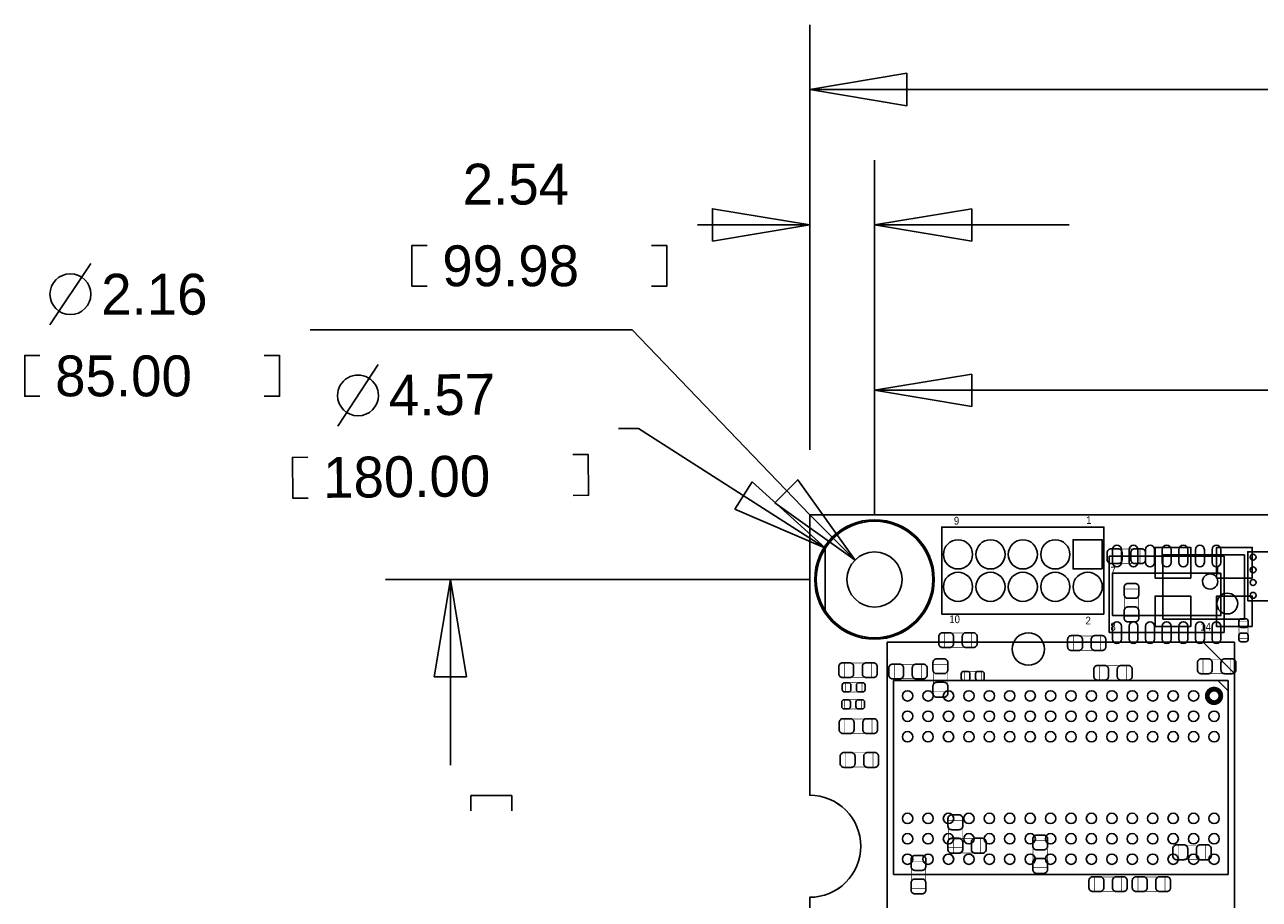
# Model space of a CAD drawing. Extents: x -31 to 84, y -5 to 52.
# Tile 2 of 14: x -31 to 18, y 18 to 52. Entities that reach past the tile are written whole.
import ezdxf
from ezdxf.enums import TextEntityAlignment as Align

# ---------------------------------------------------------------- set-up
doc = ezdxf.new("R2010")
doc.units = 0
for name, color, linetype in [('BG_DIMENSION', 4, 'CONTINUOUS'), ('BG_OUTLINE', 231, 'CONTINUOUS'), ('PG_ASSEMBLY_BOTTOM', 253, 'CONTINUOUS'), ('PG_ASSEMBLY_TOP', 7, 'CONTINUOUS'), ('PIN_BOTTOM', 253, 'CONTINUOUS'), ('PIN_TOP', 7, 'CONTINUOUS')]:
    doc.layers.add(name, color=color, linetype=linetype)

msp = doc.modelspace()

# ---------------------------------------------------------------- linework, layer by layer
at = {"layer": 'BG_DIMENSION'}
for points in [[(-0.000508, 35.534092), (-0.000508, 52.197)], [(3.809492, 50.292), (-0.000508, 49.657), (3.809492, 49.022), (3.809492, 50.292)], [(26.93035, 49.657), (-0.000508, 49.657)], [(-0.000508, 35.534092), (-0.000508, 46.8884)], [(2.538984, 32.994092), (2.538984, 46.8884)], [(-3.810508, 43.7134), (-0.000508, 44.3484), (-3.810508, 44.9834), (-3.810508, 43.7134)], [(6.348984, 44.9834), (2.538984, 44.3484), (6.348984, 43.7134), (6.348984, 44.9834)], [(-4.40055, 44.3484), (-0.000508, 44.3484)], [(10.158984, 44.3484), (2.538984, 44.3484)], [(-14.986, 41.9481), (-15.5829, 41.9481), (-15.5829, 43.5483), (-14.986, 43.5483)], [(-6.1976, 41.9481), (-5.6007, 41.9481), (-5.6007, 43.5483), (-6.1976, 43.5483)], [(-28.1559, 42.833798), (-29.7561, 40.433498)], [(1.775714, 31.217616), (-0.000508, 32.994092), (-6.9596, 40.2336), (-19.56435, 40.2336)], [(2.538984, 32.994092), (2.538984, 40.4114)], [(-30.1498, 37.633148), (-30.7467, 37.633148), (-30.7467, 39.233348), (-30.1498, 39.233348)], [(-21.3614, 37.633148), (-20.7645, 37.633148), (-20.7645, 39.233348), (-21.3614, 39.233348)], [(-16.9037, 38.873176), (-18.480278, 36.457128)], [(6.348984, 38.5064), (2.538984, 37.8714), (6.348984, 37.2364), (6.348984, 38.5064)], [(27.59075, 37.8714), (2.538984, 37.8714)], [(0.613664, 31.686754), (-6.7056, 36.3728), (-7.486904, 36.36518)], [(-9.258554, 33.747202), (-8.661654, 33.753044), (-8.677148, 35.353244), (-9.274048, 35.347402)], [(-19.646646, 33.645348), (-20.243292, 33.639506), (-20.25904, 35.239706), (-19.66214, 35.245548)], [(-1.367282, 33.462976), (1.775714, 31.217616), (-0.469138, 34.360866), (-1.367282, 33.462976)], [(-2.93751, 33.206436), (0.613664, 31.686754), (-2.252726, 34.275776), (-2.93751, 33.206436)], [(-0.001016, 30.454092), (-16.6116, 30.454092)], [(-13.4366, 26.644092), (-14.0716, 30.454092), (-14.7066, 26.644092), (-13.4366, 26.644092)], [(-14.0716, 23.18385), (-14.0716, 30.454092)], [(-11.6713, 21.3868), (-11.6713, 21.9837), (-13.2715, 21.9837), (-13.2715, 21.3868)]]:
    msp.add_lwpolyline(points, dxfattribs=at)
for points in [[(-28.1559, 41.633648, 1), (-29.7561, 41.633648, 1), (-28.1559, 41.633648)], [(-16.891762, 37.665152, 1.000047), (-18.492216, 37.665152, 0.999953), (-16.891762, 37.665152)]]:
    msp.add_lwpolyline(points, format="xyb", dxfattribs=at)
for points in [[(4.824984, 30.454092, 1), (0.252984, 30.454092, 1)], [(3.618484, 30.454092, 1), (1.459484, 30.454092, 1)]]:
    msp.add_lwpolyline(points, format="xyb", close=True, dxfattribs=at)
at = {"layer": 'BG_OUTLINE'}
for points in [[(-0.000508, 32.994092), (-0.000508, 31.994094)], [(-0.000508, 32.994092), (-0.000508, 24.994108)], [(-0.000508, 25.994106), (-0.000508, 24.994108)]]:
    msp.add_lwpolyline(points, dxfattribs=at)
msp.add_lwpolyline([(67.59956, 21.99894, 0.414214), (65.60058, 19.99996, 0.414214), (67.59956, 18.00098), (67.59956, 0), (16.74876, 0), (16.74876, 3.50012, 0.414214), (16.25092, 4.0005, 0.414214), (15.75054, 3.50012), (15.75054, 0), (0, 0), (0, 18.00098, 0.414214), (1.99898, 19.99996, 0.414214), (0, 21.99894), (-0.000508, 32.994092), (67.59956, 32.994092)], format="xyb", close=True, dxfattribs=at)
for points in [[(1.998472, 19.99996, 0.414214), (-0.000508, 21.99894)], [(-0.000508, 18.00098, 0.414214), (1.998472, 19.99996)]]:
    msp.add_lwpolyline(points, format="xyb", dxfattribs=at)
at = {"layer": 'PG_ASSEMBLY_BOTTOM'}
for points in [[(11.52525, 29.101542), (5.17525, 29.101542), (5.17525, 32.505142), (11.52525, 32.505142), (11.52525, 29.101542)], [(13.8303, 31.41599), (13.8303, 28.90139)], [(17.0307, 31.41599), (13.8303, 31.41599)], [(17.0307, 28.90139), (17.0307, 31.41599)], [(13.8303, 28.90139), (17.0307, 28.90139)]]:
    msp.add_lwpolyline(points, dxfattribs=at)
at = {"layer": 'PG_ASSEMBLY_BOTTOM', "const_width": 0.024892}
for points in [[(12.935204, 31.649924), (11.875008, 31.649924)], [(11.875008, 31.649924), (11.875008, 31.090108)], [(12.935204, 31.090108), (12.935204, 31.649924)], [(11.875008, 31.090108), (12.935204, 31.090108)], [(12.883388, 30.076394), (12.323572, 30.076394)], [(12.323572, 30.076394), (12.323572, 29.016198)], [(12.883388, 29.016198), (12.883388, 30.076394)], [(12.323572, 29.016198), (12.883388, 29.016198)], [(6.337046, 27.798776), (6.337046, 28.358592), (5.27685, 28.358592), (5.27685, 27.798776), (6.337046, 27.798776)], [(11.382756, 28.243022), (10.32256, 28.243022)], [(10.32256, 28.243022), (10.32256, 27.683206)], [(11.382756, 27.683206), (11.382756, 28.243022)], [(10.32256, 27.683206), (11.382756, 27.683206)], [(4.378198, 27.128724), (3.318002, 27.128724)], [(3.318002, 27.128724), (3.318002, 26.568908)], [(4.378198, 26.568908), (4.378198, 27.128724)], [(4.838192, 27.124914), (4.838192, 26.064718)], [(5.398008, 27.124914), (4.838192, 27.124914)], [(5.398008, 26.064718), (5.398008, 27.124914)], [(12.407392, 27.077924), (11.347196, 27.077924)], [(11.347196, 27.077924), (11.347196, 26.518108)], [(12.407392, 26.518108), (12.407392, 27.077924)], [(16.468598, 27.331924), (15.408402, 27.331924)], [(15.408402, 27.331924), (15.408402, 26.772108)], [(16.468598, 26.772108), (16.468598, 27.331924)], [(6.717538, 26.851102), (6.057646, 26.851102)], [(6.057646, 26.851102), (6.057646, 26.49093)], [(6.717538, 26.49093), (6.717538, 26.851102)], [(15.408402, 26.772108), (16.468598, 26.772108)], [(3.318002, 26.568908), (4.378198, 26.568908)], [(6.057646, 26.49093), (6.717538, 26.49093)], [(11.347196, 26.518108), (12.407392, 26.518108)], [(4.838192, 26.064718), (5.398008, 26.064718)], [(5.424932, 19.948398), (5.984748, 19.948398), (5.984748, 21.008594), (5.424932, 21.008594), (5.424932, 19.948398)], [(5.631942, 20.301204), (5.631942, 19.741388), (6.692138, 19.741388), (6.692138, 20.301204), (5.631942, 20.301204)], [(9.309608, 20.218908), (8.749792, 20.218908)], [(8.749792, 20.218908), (8.749792, 19.158712)], [(9.309608, 19.158712), (9.309608, 20.218908)], [(15.506192, 20.042124), (14.445996, 20.042124)], [(14.445996, 20.042124), (14.445996, 19.482308)], [(15.506192, 19.482308), (15.506192, 20.042124)], [(3.979672, 19.416014), (3.979672, 18.355818)], [(4.539488, 19.416014), (3.979672, 19.416014)], [(4.539488, 18.355818), (4.539488, 19.416014)], [(14.445996, 19.482308), (15.506192, 19.482308)], [(8.749792, 19.158712), (9.309608, 19.158712)], [(12.21867, 18.796508), (11.158474, 18.796508)], [(11.158474, 18.796508), (11.158474, 18.236692)], [(12.21867, 18.236692), (12.21867, 18.796508)], [(13.916914, 18.236692), (13.916914, 18.796508), (12.856718, 18.796508), (12.856718, 18.236692), (13.916914, 18.236692)], [(3.979672, 18.355818), (4.539488, 18.355818)], [(11.158474, 18.236692), (12.21867, 18.236692)]]:
    msp.add_lwpolyline(points, dxfattribs=at)
at = {"layer": 'PG_ASSEMBLY_BOTTOM'}
msp.add_lwpolyline([(16.76654, 29.51099, 1), (15.94866, 29.51099, 1), (16.76654, 29.51099)], format="xyb", dxfattribs=at)
at = {"layer": 'PG_ASSEMBLY_TOP'}
msp.add_lwpolyline([(4.87934, 30.454092, 1), (0.198628, 30.454092, 1), (4.87934, 30.454092)], format="xyb", dxfattribs=at)
for points in [[(18.07464, 31.542736), (17.15516, 31.542736), (17.15516, 29.622496), (18.07464, 29.622496), (18.07464, 31.542736)], [(11.732768, 28.371292), (11.732768, 31.37154)], [(11.732768, 31.37154), (16.232632, 31.37154)], [(16.232632, 31.37154), (16.232632, 28.371292)], [(16.232632, 28.371292), (11.732768, 28.371292)], [(3.03657, 17.392904), (3.03657, 27.992832), (16.636492, 27.992832), (16.636492, 17.392904), (3.03657, 17.392904)], [(16.636492, 26.773378), (15.418562, 27.991308), (15.418562, 27.992832)], [(3.28676, 26.493216), (16.38681, 26.493216), (16.38681, 18.893282), (3.28676, 18.893282), (3.28676, 26.493216)], [(16.38681, 26.037794), (16.38681, 26.09088), (15.984474, 26.493216)]]:
    msp.add_lwpolyline(points, dxfattribs=at)
msp.add_lwpolyline([(15.982442, 30.371542, 1), (15.382958, 30.37129, 1)], format="xyb", close=True, dxfattribs=at)
at = {"layer": 'PG_ASSEMBLY_TOP', "const_width": 0.024892}
for points in [[(16.813022, 28.134818), (16.813022, 28.79471)], [(16.813022, 28.79471), (17.173194, 28.79471)], [(17.173194, 28.79471), (17.173194, 28.134818)], [(17.173194, 28.134818), (16.813022, 28.134818)], [(1.362202, 26.619708), (1.362202, 27.179524)], [(1.362202, 27.179524), (2.422398, 27.179524)], [(2.422398, 27.179524), (2.422398, 26.619708)], [(2.422398, 26.619708), (1.362202, 26.619708)], [(1.392682, 26.046176), (1.392682, 26.406348)], [(1.392682, 26.406348), (2.052574, 26.406348)], [(2.052574, 26.406348), (2.052574, 26.046176)], [(1.373124, 25.740614), (2.033016, 25.740614)], [(1.373124, 25.380442), (1.373124, 25.740614)], [(2.052574, 26.046176), (1.392682, 26.046176)], [(2.033016, 25.740614), (2.033016, 25.380442)], [(2.033016, 25.380442), (1.373124, 25.380442)], [(1.37668, 24.989282), (2.436876, 24.989282)], [(1.37668, 24.429466), (1.37668, 24.989282)], [(2.436876, 24.989282), (2.436876, 24.429466)], [(2.436876, 24.429466), (1.37668, 24.429466)], [(1.415542, 23.101554), (1.415542, 23.66137), (2.475738, 23.66137), (2.475738, 23.101554), (1.415542, 23.101554)]]:
    msp.add_lwpolyline(points, dxfattribs=at)
at = {"layer": 'PG_ASSEMBLY_TOP', "const_width": 0.1524}
msp.add_lwpolyline([(16.119348, 25.893014, 0.999933), (15.553944, 25.893268, 1.000067), (16.119348, 25.893014)], format="xyb", dxfattribs=at)
at = {"layer": 'PIN_BOTTOM'}
for points in [[(4.824984, 30.454092, 0.753461), (0.60071, 31.665926), (0.60071, 29.242258, 0.753461)], [(11.805158, 31.079948), (12.085066, 31.079948, 0.414846), (12.23518, 31.230062), (12.23518, 31.50997, 0.414846), (12.085066, 31.660084), (11.805158, 31.660084, 0.414846), (11.655044, 31.50997), (11.655044, 31.230062, 0.414846)], [(13.005054, 31.660084), (12.725146, 31.660084, 0.414846), (12.575032, 31.50997), (12.575032, 31.230062, 0.414846), (12.725146, 31.079948), (13.005054, 31.079948, 0.414846), (13.155168, 31.230062), (13.155168, 31.50997, 0.414846)], [(12.313412, 30.146244), (12.313412, 29.866336, 0.414846), (12.463526, 29.716222), (12.743434, 29.716222, 0.414846), (12.893548, 29.866336), (12.893548, 30.146244, 0.414846), (12.743434, 30.296358), (12.463526, 30.296358, 0.414846)], [(12.893548, 28.946348), (12.893548, 29.226256, 0.414846), (12.743434, 29.37637), (12.463526, 29.37637, 0.414846), (12.313412, 29.226256), (12.313412, 28.946348, 0.414846), (12.463526, 28.796234), (12.743434, 28.796234, 0.414846)], [(5.207, 27.788616), (5.486908, 27.788616, 0.414846), (5.637022, 27.93873), (5.637022, 28.218638, 0.414846), (5.486908, 28.368752), (5.207, 28.368752, 0.414846), (5.056886, 28.218638), (5.056886, 27.93873, 0.414846)], [(6.406896, 28.368752), (6.126988, 28.368752, 0.414846), (5.976874, 28.218638), (5.976874, 27.93873, 0.414846), (6.126988, 27.788616), (6.406896, 27.788616, 0.414846), (6.55701, 27.93873), (6.55701, 28.218638, 0.414846)], [(10.25271, 27.673046), (10.532618, 27.673046, 0.414846), (10.682732, 27.82316), (10.682732, 28.103068, 0.414846), (10.532618, 28.253182), (10.25271, 28.253182, 0.414846), (10.102596, 28.103068), (10.102596, 27.82316, 0.414846)], [(11.452606, 28.253182), (11.172698, 28.253182, 0.414846), (11.022584, 28.103068), (11.022584, 27.82316, 0.414846), (11.172698, 27.673046), (11.452606, 27.673046, 0.414846), (11.60272, 27.82316), (11.60272, 28.103068, 0.414846)], [(3.248152, 26.558748), (3.52806, 26.558748, 0.414846), (3.678174, 26.708862), (3.678174, 26.98877, 0.414846), (3.52806, 27.138884), (3.248152, 27.138884, 0.414846), (3.098038, 26.98877), (3.098038, 26.708862, 0.414846)], [(4.448048, 27.138884), (4.16814, 27.138884, 0.414846), (4.018026, 26.98877), (4.018026, 26.708862, 0.414846), (4.16814, 26.558748), (4.448048, 26.558748, 0.414846), (4.598162, 26.708862), (4.598162, 26.98877, 0.414846)], [(4.828032, 27.194764), (4.828032, 26.914856, 0.414846), (4.978146, 26.764742), (5.258054, 26.764742, 0.414846), (5.408168, 26.914856), (5.408168, 27.194764, 0.414846), (5.258054, 27.344878), (4.978146, 27.344878, 0.414846)], [(11.277346, 26.507948), (11.557254, 26.507948, 0.414846), (11.707368, 26.658062), (11.707368, 26.93797, 0.414846), (11.557254, 27.088084), (11.277346, 27.088084, 0.414846), (11.127232, 26.93797), (11.127232, 26.658062, 0.414846)], [(12.477242, 27.088084), (12.197334, 27.088084, 0.414846), (12.04722, 26.93797), (12.04722, 26.658062, 0.414846), (12.197334, 26.507948), (12.477242, 26.507948, 0.414846), (12.627356, 26.658062), (12.627356, 26.93797, 0.414846)], [(15.338552, 26.761948), (15.61846, 26.761948, 0.414846), (15.768574, 26.912062), (15.768574, 27.19197, 0.414846), (15.61846, 27.342084), (15.338552, 27.342084, 0.414846), (15.188438, 27.19197), (15.188438, 26.912062, 0.414846)], [(16.538448, 27.342084), (16.25854, 27.342084, 0.414846), (16.108426, 27.19197), (16.108426, 26.912062, 0.414846), (16.25854, 26.761948), (16.538448, 26.761948, 0.414846), (16.688562, 26.912062), (16.688562, 27.19197, 0.414846)], [(6.027674, 26.49093), (6.187694, 26.49093, 0.413587), (6.27761, 26.5811), (6.27761, 26.760932, 0.413587), (6.187694, 26.851102), (6.027674, 26.851102, 0.413587), (5.937758, 26.760932), (5.937758, 26.5811, 0.413587)], [(6.74751, 26.851102), (6.58749, 26.851102, 0.413587), (6.497574, 26.760932), (6.497574, 26.5811, 0.413587), (6.58749, 26.49093), (6.74751, 26.49093, 0.413587), (6.837426, 26.5811), (6.837426, 26.760932, 0.413587)], [(5.408168, 25.994868), (5.408168, 26.274776, 0.414846), (5.258054, 26.42489), (4.978146, 26.42489, 0.414846), (4.828032, 26.274776), (4.828032, 25.994868, 0.414846), (4.978146, 25.844754), (5.258054, 25.844754, 0.414846)], [(5.414772, 21.078444), (5.414772, 20.798536, 0.414846), (5.564886, 20.648422), (5.844794, 20.648422, 0.414846), (5.994908, 20.798536), (5.994908, 21.078444, 0.414846), (5.844794, 21.228558), (5.564886, 21.228558, 0.414846)], [(5.562092, 19.731228), (5.842, 19.731228, 0.414846), (5.992114, 19.881342), (5.992114, 20.16125, 0.414846), (5.842, 20.311364), (5.562092, 20.311364, 0.414846), (5.411978, 20.16125), (5.411978, 19.881342, 0.414846)], [(6.761988, 20.311364), (6.48208, 20.311364, 0.414846), (6.331966, 20.16125), (6.331966, 19.881342, 0.414846), (6.48208, 19.731228), (6.761988, 19.731228, 0.414846), (6.912102, 19.881342), (6.912102, 20.16125, 0.414846)], [(8.739632, 20.288758), (8.739632, 20.00885, 0.414846), (8.889746, 19.858736), (9.169654, 19.858736, 0.414846), (9.319768, 20.00885), (9.319768, 20.288758, 0.414846), (9.169654, 20.438872), (8.889746, 20.438872, 0.414846)], [(5.994908, 19.878548), (5.994908, 20.158456, 0.414846), (5.844794, 20.30857), (5.564886, 20.30857, 0.414846), (5.414772, 20.158456), (5.414772, 19.878548, 0.414846), (5.564886, 19.728434), (5.844794, 19.728434, 0.414846)], [(14.376146, 19.472148), (14.656054, 19.472148, 0.414846), (14.806168, 19.622262), (14.806168, 19.90217, 0.414846), (14.656054, 20.052284), (14.376146, 20.052284, 0.414846), (14.226032, 19.90217), (14.226032, 19.622262, 0.414846)], [(15.576042, 20.052284), (15.296134, 20.052284, 0.414846), (15.14602, 19.90217), (15.14602, 19.622262, 0.414846), (15.296134, 19.472148), (15.576042, 19.472148, 0.414846), (15.726156, 19.622262), (15.726156, 19.90217, 0.414846)], [(3.969512, 19.485864), (3.969512, 19.205956, 0.414846), (4.119626, 19.055842), (4.399534, 19.055842, 0.414846), (4.549648, 19.205956), (4.549648, 19.485864, 0.414846), (4.399534, 19.635978), (4.119626, 19.635978, 0.414846)], [(9.319768, 19.088862), (9.319768, 19.36877, 0.414846), (9.169654, 19.518884), (8.889746, 19.518884, 0.414846), (8.739632, 19.36877), (8.739632, 19.088862, 0.414846), (8.889746, 18.938748), (9.169654, 18.938748, 0.414846)], [(4.549648, 18.285968), (4.549648, 18.565876, 0.414846), (4.399534, 18.71599), (4.119626, 18.71599, 0.414846), (3.969512, 18.565876), (3.969512, 18.285968, 0.414846), (4.119626, 18.135854), (4.399534, 18.135854, 0.414846)], [(11.088624, 18.226532), (11.368532, 18.226532, 0.414846), (11.518646, 18.376646), (11.518646, 18.656554, 0.414846), (11.368532, 18.806668), (11.088624, 18.806668, 0.414846), (10.93851, 18.656554), (10.93851, 18.376646, 0.414846)], [(12.28852, 18.806668), (12.008612, 18.806668, 0.414846), (11.858498, 18.656554), (11.858498, 18.376646, 0.414846), (12.008612, 18.226532), (12.28852, 18.226532, 0.414846), (12.438634, 18.376646), (12.438634, 18.656554, 0.414846)], [(12.786868, 18.226532), (13.066776, 18.226532, 0.414846), (13.21689, 18.376646), (13.21689, 18.656554, 0.414846), (13.066776, 18.806668), (12.786868, 18.806668, 0.414846), (12.636754, 18.656554), (12.636754, 18.376646, 0.414846)], [(13.986764, 18.806668), (13.706856, 18.806668, 0.414846), (13.556742, 18.656554), (13.556742, 18.376646, 0.414846), (13.706856, 18.226532), (13.986764, 18.226532, 0.414846), (14.136878, 18.376646), (14.136878, 18.656554, 0.414846)]]:
    msp.add_lwpolyline(points, format="xyb", close=True, dxfattribs=at)
for points in [[(11.46175, 30.866842), (11.46175, 32.009842), (10.31875, 32.009842), (10.31875, 30.866842)], [(14.9225, 30.51175), (14.9225, 31.71063), (13.5255, 31.71063), (13.5255, 30.51175)], [(17.3355, 30.51175), (17.3355, 31.71063), (15.9385, 31.71063), (15.9385, 30.51175)], [(14.9225, 28.60675), (14.9225, 29.80563), (13.5255, 29.80563), (13.5255, 28.60675)], [(17.3355, 28.60675), (17.3355, 29.80563), (15.9385, 29.80563), (15.9385, 28.60675)]]:
    msp.add_lwpolyline(points, close=True, dxfattribs=at)
for centre, radius in [((5.81025, 31.438342), 0.5715), ((7.08025, 31.438342), 0.5715), ((8.35025, 31.438342), 0.5715), ((9.62025, 31.438342), 0.5715), ((5.81025, 30.168342), 0.5715), ((7.08025, 30.168342), 0.5715), ((8.35025, 30.168342), 0.5715), ((9.62025, 30.168342), 0.5715), ((10.89025, 30.168342), 0.5715), ((8.56488, 27.727656), 0.635)]:
    msp.add_circle(centre, radius, dxfattribs=at)
at = {"layer": 'PIN_TOP'}
for points in [[(4.824984, 30.454092, 0.750288), (0.610362, 31.681674), (0.610362, 29.22651, 0.750288)], [(11.857736, 31.121604), (11.857736, 31.621476, -1), (12.207748, 31.621476), (12.207748, 31.121604, -1)], [(12.507722, 31.121604), (12.507722, 31.621476, -1), (12.857734, 31.621476), (12.857734, 31.121604, -1)], [(13.157708, 31.121604), (13.157708, 31.621476, -1), (13.50772, 31.621476), (13.50772, 31.121604, -1)], [(13.807694, 31.121604), (13.807694, 31.621476, -1), (14.157706, 31.621476), (14.157706, 31.121604, -1)], [(14.45768, 31.121604), (14.45768, 31.621476, -1), (14.807692, 31.621476), (14.807692, 31.121604, -1)], [(15.107666, 31.121604), (15.107666, 31.621476, -1), (15.457678, 31.621476), (15.457678, 31.121604, -1)], [(15.757652, 31.121604), (15.757652, 31.621476, -1), (16.107664, 31.621476), (16.107664, 31.121604, -1)], [(11.857736, 28.121356), (11.857736, 28.621228, -1), (12.207748, 28.621228), (12.207748, 28.121356, -1)], [(12.507722, 28.121356), (12.507722, 28.621228, -1), (12.857734, 28.621228), (12.857734, 28.121356, -1)], [(13.157708, 28.121356), (13.157708, 28.621228, -1), (13.50772, 28.621228), (13.50772, 28.121356, -1)], [(13.807694, 28.121356), (13.807694, 28.621228, -1), (14.157706, 28.621228), (14.157706, 28.121356, -1)], [(14.45768, 28.121356), (14.45768, 28.621228, -1), (14.807692, 28.621228), (14.807692, 28.121356, -1)], [(15.107666, 28.121356), (15.107666, 28.621228, -1), (15.457678, 28.621228), (15.457678, 28.121356, -1)], [(15.757652, 28.121356), (15.757652, 28.621228, -1), (16.107664, 28.621228), (16.107664, 28.121356, -1)], [(17.173194, 28.824682), (17.173194, 28.664662, -0.413587), (17.083024, 28.574746), (16.903192, 28.574746, -0.413587), (16.813022, 28.664662), (16.813022, 28.824682, -0.413587), (16.903192, 28.914598), (17.083024, 28.914598, -0.413587)], [(16.813022, 28.104846), (16.813022, 28.264866, -0.413587), (16.903192, 28.354782), (17.083024, 28.354782, -0.413587), (17.173194, 28.264866), (17.173194, 28.104846, -0.413587), (17.083024, 28.01493), (16.903192, 28.01493, -0.413587)], [(1.292352, 27.189684), (1.57226, 27.189684, -0.414846), (1.722374, 27.03957), (1.722374, 26.759662, -0.414846), (1.57226, 26.609548), (1.292352, 26.609548, -0.414846), (1.142238, 26.759662), (1.142238, 27.03957, -0.414846)], [(2.492248, 26.609548), (2.21234, 26.609548, -0.414846), (2.062226, 26.759662), (2.062226, 27.03957, -0.414846), (2.21234, 27.189684), (2.492248, 27.189684, -0.414846), (2.642362, 27.03957), (2.642362, 26.759662, -0.414846)], [(1.36271, 26.406348), (1.52273, 26.406348, -0.413587), (1.612646, 26.316178), (1.612646, 26.136346, -0.413587), (1.52273, 26.046176), (1.36271, 26.046176, -0.413587), (1.272794, 26.136346), (1.272794, 26.316178, -0.413587)], [(2.082546, 26.046176), (1.922526, 26.046176, -0.413587), (1.83261, 26.136346), (1.83261, 26.316178, -0.413587), (1.922526, 26.406348), (2.082546, 26.406348, -0.413587), (2.172462, 26.316178), (2.172462, 26.136346, -0.413587)], [(1.343152, 25.740614), (1.503172, 25.740614, -0.413587), (1.593088, 25.650444), (1.593088, 25.470612, -0.413587), (1.503172, 25.380442), (1.343152, 25.380442, -0.413587), (1.253236, 25.470612), (1.253236, 25.650444, -0.413587)], [(2.062988, 25.380442), (1.902968, 25.380442, -0.413587), (1.813052, 25.470612), (1.813052, 25.650444, -0.413587), (1.902968, 25.740614), (2.062988, 25.740614, -0.413587), (2.152904, 25.650444), (2.152904, 25.470612, -0.413587)], [(1.30683, 24.999442), (1.586738, 24.999442, -0.414846), (1.736852, 24.849328), (1.736852, 24.56942, -0.414846), (1.586738, 24.419306), (1.30683, 24.419306, -0.414846), (1.156716, 24.56942), (1.156716, 24.849328, -0.414846)], [(2.506726, 24.419306), (2.226818, 24.419306, -0.414846), (2.076704, 24.56942), (2.076704, 24.849328, -0.414846), (2.226818, 24.999442), (2.506726, 24.999442, -0.414846), (2.65684, 24.849328), (2.65684, 24.56942, -0.414846)], [(1.345692, 23.67153), (1.6256, 23.67153, -0.414846), (1.775714, 23.521416), (1.775714, 23.241508, -0.414846), (1.6256, 23.091394), (1.345692, 23.091394, -0.414846), (1.195578, 23.241508), (1.195578, 23.521416, -0.414846)], [(2.545588, 23.091394), (2.26568, 23.091394, -0.414846), (2.115566, 23.241508), (2.115566, 23.521416, -0.414846), (2.26568, 23.67153), (2.545588, 23.67153, -0.414846), (2.695702, 23.521416), (2.695702, 23.241508, -0.414846)]]:
    msp.add_lwpolyline(points, format="xyb", close=True, dxfattribs=at)
for points in [[(11.46175, 30.866842), (11.46175, 32.009842), (10.31875, 32.009842), (10.31875, 30.866842)], [(16.107664, 30.696408), (16.107664, 29.046424), (11.857736, 29.046424), (11.857736, 30.696408)]]:
    msp.add_lwpolyline(points, close=True, dxfattribs=at)
for centre, radius in [((5.81025, 31.438342), 0.5715), ((7.08025, 31.438342), 0.5715), ((8.35025, 31.438342), 0.5715), ((9.62025, 31.438342), 0.5715), ((17.36598, 31.331916), 0.11557), ((5.81025, 30.168342), 0.5715), ((7.08025, 30.168342), 0.5715), ((8.35025, 30.168342), 0.5715), ((9.62025, 30.168342), 0.5715), ((10.89025, 30.168342), 0.5715), ((17.36598, 30.831536), 0.11557), ((17.36598, 30.333696), 0.11557), ((17.36598, 29.833316), 0.11557), ((3.83667, 25.893014), 0.2032), ((4.63677, 25.893014), 0.2032), ((5.436616, 25.893014), 0.2032), ((6.236716, 25.893014), 0.2032), ((7.036562, 25.893014), 0.2032), ((7.836662, 25.893014), 0.2032), ((8.636762, 25.893014), 0.2032), ((9.436608, 25.893014), 0.2032), ((10.236708, 25.893014), 0.2032), ((11.036554, 25.893014), 0.2032), ((11.836654, 25.893014), 0.2032), ((12.636754, 25.893014), 0.2032), ((13.4366, 25.893014), 0.2032), ((14.2367, 25.893014), 0.2032), ((15.036546, 25.893014), 0.2032), ((15.836646, 25.893014), 0.2032), ((3.83667, 25.093168), 0.2032), ((4.63677, 25.093168), 0.2032), ((5.436616, 25.093168), 0.2032), ((6.236716, 25.093168), 0.2032), ((7.036562, 25.093168), 0.2032), ((7.836662, 25.093168), 0.2032), ((8.636762, 25.093168), 0.2032), ((9.436608, 25.093168), 0.2032), ((10.236708, 25.093168), 0.2032), ((11.036554, 25.093168), 0.2032), ((11.836654, 25.093168), 0.2032), ((12.636754, 25.093168), 0.2032), ((13.4366, 25.093168), 0.2032), ((14.2367, 25.093168), 0.2032), ((15.036546, 25.093168), 0.2032), ((15.836646, 25.093168), 0.2032), ((3.83667, 24.293068), 0.2032), ((4.63677, 24.293068), 0.2032), ((5.436616, 24.293068), 0.2032), ((6.236716, 24.293068), 0.2032), ((7.036562, 24.293068), 0.2032), ((7.836662, 24.293068), 0.2032), ((8.636762, 24.293068), 0.2032), ((9.436608, 24.293068), 0.2032), ((10.236708, 24.293068), 0.2032), ((11.036554, 24.293068), 0.2032), ((11.836654, 24.293068), 0.2032), ((12.636754, 24.293068), 0.2032), ((13.4366, 24.293068), 0.2032), ((14.2367, 24.293068), 0.2032), ((15.036546, 24.293068), 0.2032), ((15.836646, 24.293068), 0.2032), ((3.83667, 21.093176), 0.2032), ((4.63677, 21.093176), 0.2032), ((5.436616, 21.093176), 0.2032), ((6.236716, 21.093176), 0.2032), ((7.036562, 21.093176), 0.2032), ((7.836662, 21.093176), 0.2032), ((8.636762, 21.093176), 0.2032), ((9.436608, 21.093176), 0.2032), ((10.236708, 21.093176), 0.2032), ((11.036554, 21.093176), 0.2032), ((11.836654, 21.093176), 0.2032), ((12.636754, 21.093176), 0.2032), ((13.4366, 21.093176), 0.2032), ((14.2367, 21.093176), 0.2032), ((15.036546, 21.093176), 0.2032), ((15.836646, 21.093176), 0.2032), ((3.83667, 20.293076), 0.2032), ((4.63677, 20.293076), 0.2032), ((5.436616, 20.293076), 0.2032), ((6.236716, 20.293076), 0.2032), ((7.036562, 20.293076), 0.2032), ((7.836662, 20.293076), 0.2032), ((8.636762, 20.293076), 0.2032), ((9.436608, 20.293076), 0.2032), ((10.236708, 20.293076), 0.2032), ((11.036554, 20.293076), 0.2032), ((11.836654, 20.293076), 0.2032), ((12.636754, 20.293076), 0.2032), ((13.4366, 20.293076), 0.2032), ((14.2367, 20.293076), 0.2032), ((15.036546, 20.293076), 0.2032), ((15.836646, 20.293076), 0.2032), ((3.83667, 19.49323), 0.2032), ((4.63677, 19.49323), 0.2032), ((5.436616, 19.49323), 0.2032), ((6.236716, 19.49323), 0.2032), ((7.036562, 19.49323), 0.2032), ((7.836662, 19.49323), 0.2032), ((8.636762, 19.49323), 0.2032), ((9.436608, 19.49323), 0.2032), ((10.236708, 19.49323), 0.2032), ((11.036554, 19.49323), 0.2032), ((11.836654, 19.49323), 0.2032), ((12.636754, 19.49323), 0.2032), ((13.4366, 19.49323), 0.2032), ((14.2367, 19.49323), 0.2032), ((15.036546, 19.49323), 0.2032), ((15.836646, 19.49323), 0.2032)]:
    msp.add_circle(centre, radius, dxfattribs=at)

# ---------------------------------------------------------------- texts
at = {"layer": 'BG_DIMENSION'}
for s, p in [('2.54', (-13.589, 45.1485)), ('99.98', (-14.3891, 41.9481)), ('2.16', (-27.7495, 40.833548)), ('85.00', (-29.5529, 37.633148))]:
    msp.add_text(s, height=1.6002, dxfattribs=at).set_placement(p)
for s, p in [('4.57', (-16.477742, 36.87699)), ('180.00', (-19.049746, 33.65119))]:
    msp.add_text(s, height=1.6002, rotation=0.562, dxfattribs=at).set_placement(p)
at = {"layer": 'PG_ASSEMBLY_BOTTOM', "width": 0.916667}
for s, p in [('9', (5.752592, 32.604964)), ('1', (10.934192, 32.630364)), ('10', (5.676392, 28.744164)), ('2', (10.908792, 28.693364))]:
    msp.add_text(s, height=0.3048, dxfattribs=at).set_placement(p, align=Align.CENTER)
at = {"layer": 'PG_ASSEMBLY_TOP', "width": 0.916667}
for s, p in [('7', (11.778742, 30.65145)), ('1', (15.87881, 30.65145)), ('8', (11.778742, 28.451302)), ('14', (15.299944, 28.451302))]:
    msp.add_text(s, height=0.3048, dxfattribs=at).set_placement(p)

doc.saveas('drawing.dxf')
